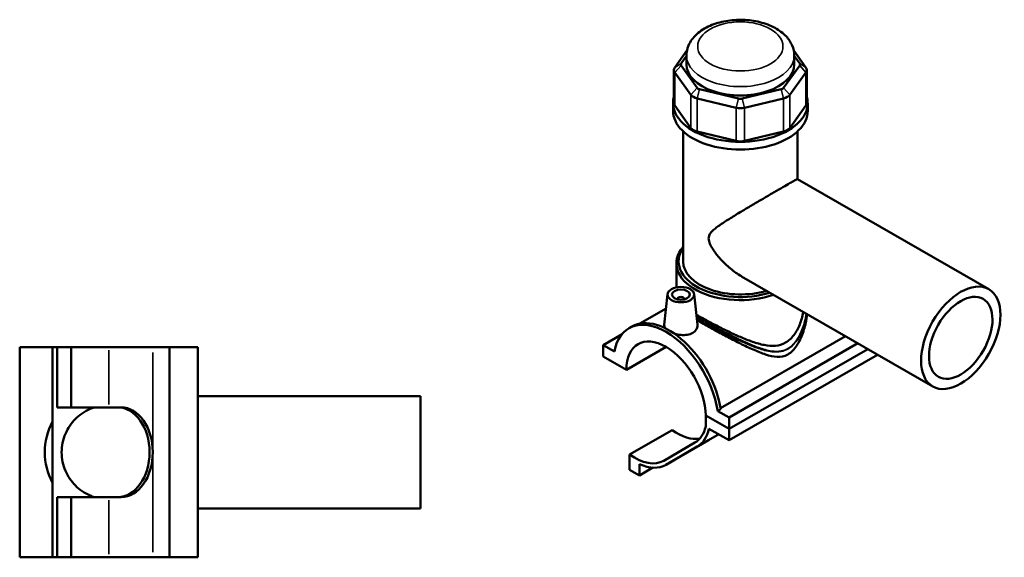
# Model space of a CAD drawing. Header units: millimetres. Extents: x 0 to 898, y -421 to 997.
# Tile 6 of 6: x 302 to 855, y 695 to 997. Entities that reach past the tile are written whole.
import ezdxf

# ---------------------------------------------------------------- set-up
doc = ezdxf.new("R2010")
doc.units = ezdxf.units.MM
doc.layers.add('Visible (ANSI)', color=7, linetype='Continuous', lineweight=50)
doc.layers.add('Visible Narrow (ANSI)', color=7, linetype='Continuous', lineweight=35)

msp = doc.modelspace()

# ---------------------------------------------------------------- linework, layer by layer
at = {"layer": 'Visible (ANSI)'}
for p, q in [((676.698, 979.482), (669.852, 969.965)), ((743.455, 969.965), (736.609, 979.482)), ((673.345, 972.222), (676.414, 976.489)), ((676.414, 971.667), (676.414, 976.646)), ((736.894, 971.667), (736.894, 976.646)), ((736.894, 976.489), (739.963, 972.222)), ((669.373, 968.577), (669.373, 949.961)), ((682.419, 958.496), (673.345, 971.112)), ((739.963, 971.112), (730.889, 958.496)), ((743.935, 968.577), (743.935, 949.961)), ((669.852, 967.188), (678.926, 954.573)), ((734.381, 954.573), (743.455, 967.188)), ((705.689, 952.485), (683.782, 957.711)), ((729.525, 957.711), (707.618, 952.485)), ((682.336, 952.609), (704.243, 947.384)), ((709.065, 947.384), (730.971, 952.609)), ((668.854, 945.62), (668.854, 949.961)), ((678.926, 935.957), (669.852, 948.573)), ((743.455, 948.573), (734.381, 935.957)), ((744.454, 945.62), (744.454, 949.961)), ((674.524, 861.004), (674.524, 934.153)), ((704.243, 928.768), (682.336, 933.994)), ((730.971, 933.994), (709.065, 928.768)), ((738.784, 907.261), (738.784, 934.153)), ((738.776, 907.265), (846.117, 845.452)), ((670.744, 846.462), (670.744, 859.974)), ((707.337, 852.67), (814.678, 790.857)), ((665.792, 842.663), (663.945, 825.435)), ((680.764, 842.663), (682.599, 825.544)), ((671.278, 839.758), (671.278, 839.945)), ((675.278, 839.758), (675.278, 839.945)), ((664.924, 834.562), (650.291, 826.135)), ((644.09, 823.509), (645.759, 824.47)), ((640.214, 820.235), (629.579, 814.111)), ((695.51, 778.632), (765.708, 819.056)), ((302.031, 812.886), (320.531, 812.886)), ((302.031, 694.886), (302.031, 812.886)), ((320.531, 812.886), (320.531, 771.127)), ((320.531, 812.886), (323.131, 812.886)), ((323.131, 812.886), (323.131, 779.086)), ((323.131, 812.886), (330.956, 812.886)), ((330.956, 812.886), (330.956, 779.086)), ((352.031, 812.886), (330.956, 812.886)), ((352.031, 812.886), (376.762, 812.886)), ((386.131, 812.886), (376.762, 812.886)), ((386.131, 812.886), (386.131, 694.886)), ((386.131, 812.886), (402.031, 812.886)), ((402.031, 812.886), (402.031, 694.886)), ((635.929, 810.454), (629.579, 814.111)), ((629.579, 814.111), (629.579, 807.714)), ((642.661, 800.181), (664.985, 813.037)), ((772.648, 815.06), (700.29, 773.392)), ((629.579, 807.714), (642.661, 800.181)), ((700.29, 766.994), (778.203, 811.861)), ((700.29, 766.994), (778.203, 811.861)), ((700.29, 760.597), (783.728, 808.646)), ((783.728, 808.679), (783.728, 808.646)), ((402.031, 785.386), (527.031, 785.386)), ((527.031, 722.386), (527.031, 785.386)), ((323.131, 779.086), (330.956, 779.086)), ((352.031, 779.086), (330.956, 779.086)), ((352.031, 779.086), (358.943, 779.086)), ((687.208, 774.527), (700.29, 766.994)), ((700.29, 766.994), (687.208, 774.527)), ((687.208, 774.527), (687.208, 768.374)), ((695.609, 778.009), (693.94, 777.048)), ((700.29, 773.392), (693.94, 777.048)), ((320.531, 736.644), (320.531, 771.127)), ((700.29, 766.994), (700.29, 773.392)), ((644.499, 752.614), (668.399, 766.378)), ((688.835, 760.639), (693.722, 763.475)), ((689.047, 767.071), (700.29, 760.597)), ((700.29, 760.597), (700.29, 766.994)), ((681.122, 759.276), (663.634, 749.127)), ((664.901, 746.856), (688.801, 760.619)), ((644.499, 752.614), (644.499, 744.075)), ((664.934, 746.875), (682.422, 757.024)), ((650.032, 740.889), (650.032, 747.239)), ((644.499, 744.075), (650.032, 740.889)), ((650.032, 740.889), (657.597, 745.245)), ((320.531, 736.644), (320.531, 694.886)), ((330.956, 728.686), (323.131, 728.686)), ((323.131, 728.686), (323.131, 694.886)), ((330.956, 728.686), (352.031, 728.686)), ((330.956, 728.686), (330.956, 694.886)), ((358.943, 728.686), (352.031, 728.686)), ((402.031, 722.386), (527.031, 722.386)), ((320.531, 694.886), (302.031, 694.886)), ((323.131, 694.886), (320.531, 694.886)), ((330.956, 694.886), (323.131, 694.886)), ((330.956, 694.886), (352.031, 694.886)), ((376.762, 694.886), (352.031, 694.886)), ((376.762, 694.886), (386.131, 694.886)), ((402.031, 694.886), (386.131, 694.886))]:
    msp.add_line(p, q, dxfattribs=at)
msp.add_arc((352.031, 753.886), 35.91, 151.30545, 208.69455, dxfattribs=at)
for centre, major_axis, ratio, start_param, end_param in [((675.673, 968.577), (-6.3, 0), 0.5758617, 5.8904862, 6.6758844), ((675.673, 971.667), (-2.52, 0), 0.5758617, 5.8904862, 6.6758844), ((706.654, 971.667), (-30.24, 0), 0.5758617, 0, 3.1415927), ((737.635, 971.667), (2.52, 0), 0.5758617, 5.8904862, 6.6758844), ((737.635, 968.577), (6.3, 0), 0.5758617, 5.8904862, 6.6758844), ((684.747, 959.052), (-2.52, 0), 0.5758617, 0.3926991, 1.1780972), ((728.561, 959.052), (2.52, 0), 0.5758617, 5.1050881, 5.8904862), ((706.654, 949.961), (-37.8, 0), 0.5758617, 6.1172722, 9.5906911), ((684.747, 955.961), (6.3, 0), 0.5758617, 3.5342917, 4.3196899), ((706.654, 953.826), (-2.52, 0), 0.5758617, 1.1780972, 1.9634954), ((728.561, 955.961), (6.3, 0), 0.5758617, 5.1050881, 5.8904862), ((706.654, 945.62), (-37.8, 0), 0.5758617, 0, 3.1415927), ((675.673, 949.961), (-6.3, 0), 0.5758617, 0, 0.3926991), ((706.654, 950.736), (6.3, 0), 0.5758617, 4.3196899, 5.1050881), ((737.635, 949.961), (6.3, 0), 0.5758617, 5.8904862, 6.2831853), ((684.747, 937.346), (-6.3, 0), 0.5758617, 0.3926991, 1.1780972), ((728.561, 937.346), (6.3, 0), 0.5758617, 5.1050881, 5.8904862), ((706.654, 932.12), (-6.3, 0), 0.5758617, 1.1780972, 1.9634954), ((706.654, 859.974), (-35.91, 0), 0.5758617, 5.8202306, 8.4008507), ((706.654, 861.004), (-34.65, 0), 0.5758617, 5.8994502, 8.3541584), ((706.654, 861.004), (-32.13, 0), 0.5758617, 0, 2.0478957), ((673.278, 839.945), (-2, 0), 0.5758617, 2.9729035, 6.4518745), ((664.934, 787.313), (-20.844, 36.196), 0.5780931, 4.1185967, 6.880845), ((666.603, 788.274), (-20.844, 36.196), 0.5780931, 4.1185967, 6.2831853), ((664.934, 787.313), (-15.72, 27.297), 0.5780931, 3.9305118, 7.0689299), ((357.105, 753.886), (0, 25.2), 0.7071068, 4.712389, 6.2831853), ((358.943, 753.886), (0, 25.2), 0.7071068, 4.712389, 6.2831853), ((671.347, 790.928), (16.156, -28.056), 0.5780931, 5.3705965, 6.0799299), ((664.934, 787.313), (16.156, -28.056), 0.5780931, 0.0019337, 0.5542909), ((664.934, 787.313), (17.454, -30.309), 0.5780931, 0.0019337, 0.5631581), ((711.541, 773.736), (21.824, 12.6), 0.0015778, 2.4656156, 2.525202), ((671.347, 790.928), (17.454, -30.309), 0.5780931, 0, 0.0019337), ((357.105, 753.886), (0, -25.2), 0.7071068, 0, 1.5707963), ((358.943, 753.886), (0, -25.2), 0.7071068, 0, 1.5707963), ((647.447, 777.165), (16.156, -28.056), 0.5780931, 5.3705965, 6.285119), ((647.447, 777.165), (17.454, -30.309), 0.5780931, 5.6044492, 6.285119)]:
    msp.add_ellipse(centre, major_axis=major_axis, ratio=ratio, start_param=start_param, end_param=end_param, dxfattribs=at)
for centre, major_axis, ratio in [((673.278, 842.397), (-7.5, 0), 0.5758617), ((830.397, 818.154), (-15.72, -27.297), 0.5780931), ((673.278, 842.397), (-5, 0), 0.5758617), ((830.397, 818.154), (-12.576, -21.838), 0.5780931)]:
    msp.add_ellipse(centre, major_axis=major_axis, ratio=ratio, dxfattribs=at)
for points, knots in [([(736.894, 976.646), (736.894, 978.583), (736.486, 980.511), (734.945, 984.217), (733.758, 985.962), (730.593, 989.346), (728.499, 990.891), (723.574, 993.587), (720.678, 994.671), (714.557, 996.185), (711.332, 996.613), (704.869, 996.807), (701.634, 996.578), (695.389, 995.472), (692.381, 994.593), (686.842, 992.166), (684.309, 990.612), (680.206, 986.876), (678.568, 984.726), (676.817, 980.49), (676.414, 978.572), (676.414, 976.646)], [0.7853982, 0.7853982, 0.7853982, 0.7853982, 1.0204167, 1.0204167, 1.2792846, 1.2792846, 1.5960484, 1.5960484, 1.9504679, 1.9504679, 2.3043251, 2.3043251, 2.6544497, 2.6544497, 3.006697, 3.006697, 3.3630364, 3.3630364, 3.6932418, 3.6932418, 3.9269908, 3.9269908, 3.9269908, 3.9269908]), ([(707.337, 852.67), (707.317, 852.682), (707.298, 852.693), (705.143, 853.939), (703.042, 855.417), (699.068, 858.701), (697.195, 860.506), (694.672, 863.308), (693.884, 864.251), (692.422, 866.148), (691.748, 867.101), (690.542, 869.018), (690.011, 869.971), (689.385, 871.44), (689.206, 871.935), (688.942, 872.95), (688.857, 873.471), (688.857, 874.547), (688.942, 875.001), (689.206, 875.818), (689.385, 876.18), (690.011, 877.197), (690.542, 877.783), (691.748, 878.934), (692.422, 879.489), (693.884, 880.606), (694.672, 881.168), (697.195, 882.896), (699.068, 884.092), (703.042, 886.567), (705.143, 887.842), (709.031, 890.178), (710.908, 891.294), (714.759, 893.571), (716.732, 894.731), (720.615, 897.004), (722.529, 898.12), (726.144, 900.219), (727.844, 901.203), (730.902, 902.963), (732.289, 903.758), (734.671, 905.112), (735.668, 905.673), (737.234, 906.538), (737.806, 906.844), (738.557, 907.216), (738.739, 907.286), (738.776, 907.265)], [8.3399049, 8.3399049, 8.3399049, 8.3399049, 8.347266, 8.347266, 9.1368272, 9.1368272, 9.9263884, 9.9263884, 10.321169, 10.321169, 10.7159496, 10.7159496, 11.1107302, 11.1107302, 11.3081205, 11.3081205, 11.5055108, 11.5055108, 11.7029011, 11.7029011, 11.9002914, 11.9002914, 12.295072, 12.295072, 12.6898526, 12.6898526, 13.0846332, 13.0846332, 13.8741945, 13.8741945, 14.6637557, 14.6637557, 15.3123833, 15.3123833, 15.961011, 15.961011, 16.6096386, 16.6096386, 17.2582663, 17.2582663, 17.9068939, 17.9068939, 18.5555216, 18.5555216, 19.2041492, 19.2041492, 19.8454157, 19.8454157, 19.8454157, 19.8454157]), ([(732.046, 815.434), (730.274, 814.413), (728.361, 813.869), (724.342, 813.52), (722.234, 813.707), (717.891, 814.545), (715.654, 815.195), (711.144, 816.751), (708.872, 817.658), (704.533, 819.521), (702.305, 820.542), (697.799, 822.703), (695.52, 823.843), (691.08, 826.132), (688.913, 827.283), (685.142, 829.337), (683.502, 830.252), (682.003, 831.108)], [0, 0, 0, 0, 0.7517974, 0.7517974, 1.5035949, 1.5035949, 2.2553923, 2.2553923, 3.0071897, 3.0071897, 3.7258629, 3.7258629, 4.4445361, 4.4445361, 5.1632093, 5.1632093, 5.778739, 5.778739, 5.778739, 5.778739]), ([(741.982, 832.719), (741.964, 832.613), (741.944, 832.506), (741.493, 830.075), (740.84, 827.76), (739.092, 823.415), (737.997, 821.384), (735.361, 817.9), (733.818, 816.454), (732.046, 815.434)], [21.2376511, 21.2376511, 21.2376511, 21.2376511, 21.2721376, 21.2721376, 22.023935, 22.023935, 22.7757324, 22.7757324, 23.5275299, 23.5275299, 23.5275299, 23.5275299]), ([(744.15, 831.47), (744.047, 830.561), (743.916, 829.647), (743.296, 826.044), (742.604, 823.359), (740.786, 818.278), (739.671, 815.888), (736.96, 811.735), (735.372, 809.968), (733.382, 808.822)], [22.9772407, 22.9772407, 22.9772407, 22.9772407, 23.263619, 23.263619, 24.107602, 24.107602, 24.9515849, 24.9515849, 25.7955679, 25.7955679, 25.7955679, 25.7955679]), ([(664.617, 823.489), (664.168, 824.048), (663.942, 824.625), (663.932, 825.255), (663.936, 825.345), (663.946, 825.435)], [4.60625564, 4.60625564, 4.60625564, 4.60625564, 4.94679411, 4.94679411, 5.00239248, 5.00239248, 5.00239248, 5.00239248]), ([(682.599, 825.544), (682.613, 825.41), (682.622, 825.277), (682.633, 824.359), (682.41, 823.517), (681.471, 822.016), (680.754, 821.359), (679.92, 820.879)], [7.71479753, 7.71479753, 7.71479753, 7.71479753, 7.77404405, 7.77404405, 8.12789695, 8.12789695, 8.48174984, 8.48174984, 8.48174984, 8.48174984]), ([(733.382, 808.822), (731.393, 807.676), (729.381, 807.37), (725.224, 807.569), (723.076, 808.079), (718.583, 809.526), (716.248, 810.468), (711.485, 812.573), (709.056, 813.737), (704.467, 816.023), (702.153, 817.215), (697.447, 819.694), (695.053, 820.982), (690.37, 823.54), (688.074, 824.812), (684.671, 826.721), (683.471, 827.398), (682.332, 828.047)], [0, 0, 0, 0, 0.8439829, 0.8439829, 1.6879659, 1.6879659, 2.5319488, 2.5319488, 3.3759318, 3.3759318, 4.1441718, 4.1441718, 4.9124119, 4.9124119, 5.6806519, 5.6806519, 6.123777, 6.123777, 6.123777, 6.123777]), ([(679.92, 820.879), (679.086, 820.399), (678.03, 820.034), (675.721, 819.665), (674.468, 819.657), (672.128, 819.892), (670.882, 820.149), (669.66, 820.533), (669.586, 820.557), (669.513, 820.581)], [2.8272499, 2.8272499, 2.8272499, 2.8272499, 3.1811028, 3.1811028, 3.5349557, 3.5349557, 3.8879153, 3.8879153, 3.9107599, 3.9107599, 3.9107599, 3.9107599]), ([(325.571, 753.886), (325.571, 755.729), (325.764, 757.529), (326.483, 760.998), (327.011, 762.667), (328.364, 765.843), (329.19, 767.349), (331.09, 770.148), (332.166, 771.44), (334.427, 773.701), (335.688, 774.763), (338.476, 776.672), (340.003, 777.519), (342.384, 778.538), (343.166, 778.83), (343.964, 779.085)], [0, 0, 0, 0, 0.5529856, 0.5529856, 1.1059713, 1.1059713, 1.6589569, 1.6589569, 2.2119426, 2.2119426, 2.741196, 2.741196, 3.2704494, 3.2704494, 3.5189334, 3.5189334, 3.5189334, 3.5189334]), ([(343.964, 728.686), (343.166, 728.941), (342.384, 729.233), (340.003, 730.252), (338.476, 731.099), (335.688, 733.008), (334.427, 734.07), (332.166, 736.331), (331.09, 737.623), (329.19, 740.422), (328.364, 741.928), (327.011, 745.104), (326.483, 746.773), (325.764, 750.242), (325.571, 752.042), (325.571, 753.886)], [13.7968916, 13.7968916, 13.7968916, 13.7968916, 14.0453756, 14.0453756, 14.574629, 14.574629, 15.1038824, 15.1038824, 15.6568681, 15.6568681, 16.2098537, 16.2098537, 16.7628394, 16.7628394, 17.315825, 17.315825, 17.315825, 17.315825])]:
    msp.add_open_spline(points, degree=3, knots=knots, dxfattribs=at)
at = {"layer": 'Visible Narrow (ANSI)'}
for p, q in [((673.345, 972.222), (669.852, 969.965)), ((673.345, 971.112), (669.852, 967.188)), ((739.963, 972.222), (743.455, 969.965)), ((739.963, 971.112), (743.455, 967.188)), ((669.852, 948.573), (669.852, 967.188)), ((743.455, 967.188), (743.455, 948.573)), ((682.419, 958.496), (678.926, 954.573)), ((683.782, 957.711), (682.336, 952.609)), ((729.525, 957.711), (730.971, 952.609)), ((730.889, 958.496), (734.381, 954.573)), ((678.926, 954.573), (678.926, 935.957)), ((682.336, 933.994), (682.336, 952.609)), ((705.689, 952.485), (704.243, 947.384)), ((707.618, 952.485), (709.065, 947.384)), ((730.971, 952.609), (730.971, 933.994)), ((734.381, 935.957), (734.381, 954.573)), ((704.243, 947.384), (704.243, 928.768)), ((709.065, 928.768), (709.065, 947.384)), ((352.031, 811.196), (352.031, 780.776)), ((376.762, 809.936), (376.762, 756.836)), ((682.422, 757.024), (694.458, 763.955)), ((664.934, 746.875), (688.835, 760.639)), ((376.762, 750.936), (376.762, 697.836)), ((352.031, 726.996), (352.031, 696.576))]:
    msp.add_line(p, q, dxfattribs=at)
msp.add_ellipse((706.654, 981.796), major_axis=(-23.94, 0), ratio=0.5758617, dxfattribs=at)
for centre, major_axis, ratio, start_param, end_param in [((706.654, 976.646), (-30.24, 0), 0.5758617, 0, 3.1415927), ((732.937, 812.115), (-0.314, 0.546), 0.5780931, 3.9289245, 4.4113207)]:
    msp.add_ellipse(centre, major_axis=major_axis, ratio=ratio, start_param=start_param, end_param=end_param, dxfattribs=at)
for points, knots in [([(733.331, 812.127), (732.13, 811.435), (730.846, 810.985), (727.867, 810.455), (726.156, 810.493), (723.137, 810.903), (721.833, 811.189), (718.206, 812.181), (715.857, 813.036), (711.234, 814.926), (708.968, 815.947), (703.28, 818.644), (699.811, 820.407), (693.078, 823.946), (689.813, 825.718), (685.137, 828.312), (683.583, 829.186), (682.121, 830.018)], [12.6232925, 12.6232925, 12.6232925, 12.6232925, 13.1305412, 13.1305412, 13.7722156, 13.7722156, 14.252898, 14.252898, 15.0970132, 15.0970132, 15.8810308, 15.8810308, 17.0338422, 17.0338422, 18.1249497, 18.1249497, 18.6993637, 18.6993637, 18.6993637, 18.6993637]), ([(743.64, 831.765), (743.418, 830.261), (743.118, 828.765), (742.092, 824.77), (741.217, 822.302), (739.542, 818.944), (738.952, 817.918), (736.925, 814.948), (735.247, 813.23), (733.331, 812.127)], [35.3518328, 35.3518328, 35.3518328, 35.3518328, 35.8408554, 35.8408554, 36.6739507, 36.6739507, 37.0608194, 37.0608194, 37.8698776, 37.8698776, 37.8698776, 37.8698776]), ([(733.382, 811.859), (735.331, 812.981), (737.04, 814.71), (739.11, 817.689), (739.713, 818.716), (741.429, 822.078), (742.329, 824.545), (743.397, 828.554), (743.713, 830.067), (743.948, 831.587)], [-37.8698776, -37.8698776, -37.8698776, -37.8698776, -37.0608194, -37.0608194, -36.6739507, -36.6739507, -35.8408554, -35.8408554, -35.3459794, -35.3459794, -35.3459794, -35.3459794]), ([(682.237, 828.93), (683.539, 828.195), (684.909, 827.432), (689.404, 824.966), (692.688, 823.214), (699.469, 819.729), (702.967, 818), (708.708, 815.366), (710.997, 814.373), (715.669, 812.542), (718.045, 811.718), (721.716, 810.776), (723.037, 810.508), (726.097, 810.139), (727.832, 810.124), (730.856, 810.691), (732.161, 811.155), (733.382, 811.859)], [-18.6270729, -18.6270729, -18.6270729, -18.6270729, -18.1249497, -18.1249497, -17.0338422, -17.0338422, -15.8810308, -15.8810308, -15.0970132, -15.0970132, -14.252898, -14.252898, -13.7722156, -13.7722156, -13.1305412, -13.1305412, -12.6232925, -12.6232925, -12.6232925, -12.6232925])]:
    msp.add_open_spline(points, degree=3, knots=knots, dxfattribs=at)

doc.saveas('drawing.dxf')
